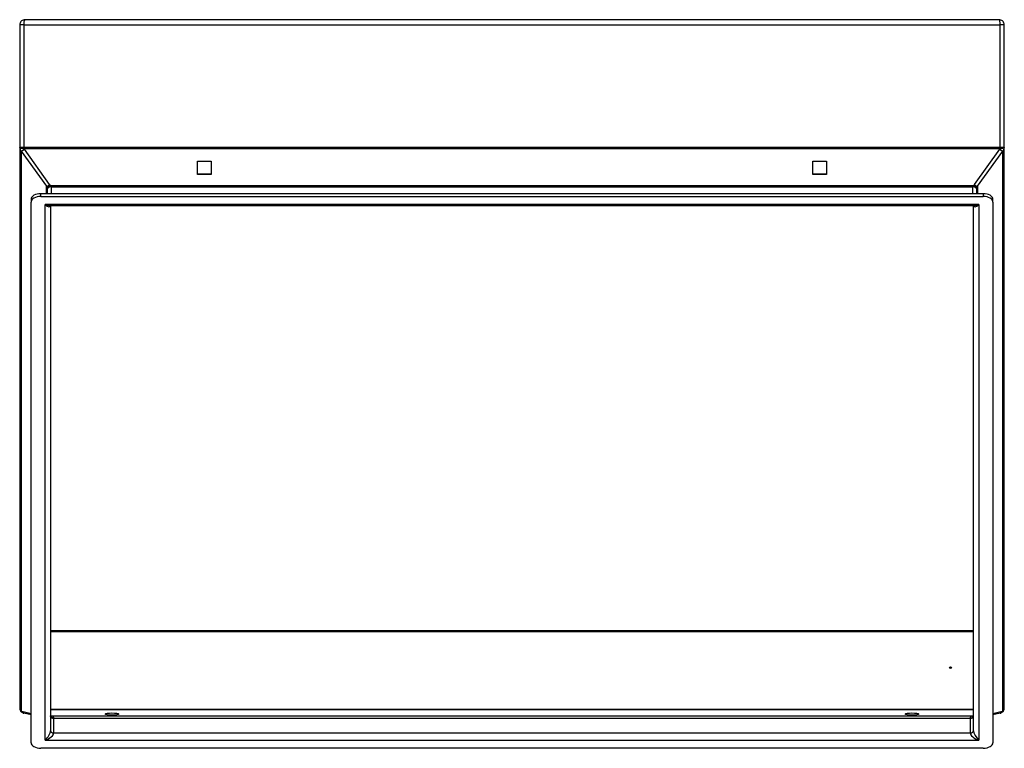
# Model space of a CAD drawing. Header units: inches. Extents: x 13.4 to 29.4, y 4.9 to 16.7.
import ezdxf

# ---------------------------------------------------------------- set-up
doc = ezdxf.new("R2010")
doc.units = ezdxf.units.IN
doc.header["$MEASUREMENT"] = 0
doc.layers.add('Visible Edges(ANSI)', color=7, linetype='Continuous', lineweight=25)
doc.layers.add('Visible Tangent Edges(ANSI)', color=7, linetype='Continuous', lineweight=25)

msp = doc.modelspace()

# ---------------------------------------------------------------- linework, layer by layer
at = {"layer": 'Visible Edges(ANSI)'}
for p, q in [((29.298, 16.72), (13.47, 16.72)), ((13.384, 16.634), (13.384, 14.643)), ((29.384, 14.643), (29.384, 16.634)), ((13.384, 14.641), (13.384, 14.643)), ((13.384, 14.641), (13.384, 14.641)), ((13.384, 14.641), (13.384, 5.537)), ((29.384, 14.643), (29.384, 14.641)), ((29.384, 5.537), (29.384, 14.641)), ((29.384, 14.641), (29.384, 14.641)), ((16.275, 14.422), (16.493, 14.422)), ((16.275, 14.207), (16.275, 14.422)), ((16.493, 14.422), (16.493, 14.207)), ((26.275, 14.422), (26.493, 14.422)), ((26.275, 14.207), (26.275, 14.422)), ((26.493, 14.422), (26.493, 14.207)), ((16.275, 14.217), (16.493, 14.217)), ((16.493, 14.207), (16.275, 14.207)), ((26.275, 14.217), (26.493, 14.217)), ((26.493, 14.207), (26.275, 14.207)), ((13.829, 13.973), (13.829, 13.964)), ((13.829, 13.964), (13.829, 13.893)), ((28.939, 13.964), (28.939, 13.973)), ((28.939, 13.893), (28.939, 13.964)), ((13.569, 13.803), (13.569, 13.758)), ((29.042, 13.893), (13.727, 13.893)), ((13.727, 13.848), (29.042, 13.848)), ((29.199, 13.758), (29.199, 13.803)), ((13.569, 4.974), (13.569, 13.758)), ((13.879, 13.702), (28.889, 13.702)), ((13.884, 13.701), (13.884, 5.166)), ((28.884, 5.166), (28.884, 13.701)), ((29.199, 13.758), (29.199, 4.974)), ((13.569, 5.425), (13.453, 5.454)), ((29.316, 5.454), (29.199, 5.425)), ((29.042, 4.883), (13.727, 4.883))]:
    msp.add_line(p, q, dxfattribs=at)
for centre, major_axis, ratio, start_param, end_param in [((13.727, 13.803), (-0.157, 0), 0.573576, 4.712389, 6.283185), ((13.727, 13.758), (-0.157, 0), 0.573576, 4.712389, 6.283185), ((29.042, 13.803), (0.157, 0), 0.573576, 0, 1.570796), ((29.042, 13.758), (0.157, 0), 0.573576, 0, 1.570796), ((28.509, 6.183), (-0.015, 0), 0.819152, 3.499275, 5.925503), ((13.467, 5.537), (0.023, 0.0793), 0.998038, 2.712574, 2.744906), ((29.302, 5.537), (-0.023, 0.0793), 0.998038, 3.538279, 3.570612), ((13.727, 4.974), (-0.157, 0), 0.573576, 0, 1.570796), ((29.042, 4.974), (0.157, 0), 0.573576, 4.712389, 6.283185)]:
    msp.add_ellipse(centre, major_axis=major_axis, ratio=ratio, start_param=start_param, end_param=end_param, dxfattribs=at)
for centre, major_axis, ratio in [((28.509, 6.192), (-0.015, 0), 0.819152), ((14.884, 5.439), (-0.109, 0), 0.173648), ((27.884, 5.439), (-0.109, 0), 0.173648)]:
    msp.add_ellipse(centre, major_axis=major_axis, ratio=ratio, dxfattribs=at)
for points, knots in [([(13.47, 16.72), (13.46, 16.72), (13.449, 16.718), (13.43, 16.711), (13.422, 16.706), (13.407, 16.693), (13.401, 16.686), (13.392, 16.67), (13.388, 16.661), (13.385, 16.646), (13.384, 16.64), (13.384, 16.634)], [-0.00037714, -0.00037714, -0.00037714, -0.00037714, 0.01788406, 0.01788406, 0.03401046, 0.03401046, 0.04766247, 0.04766247, 0.05973193, 0.05973193, 0.06727535, 0.06727535, 0.06727535, 0.06727535]), ([(29.384, 16.634), (29.384, 16.64), (29.384, 16.646), (29.38, 16.661), (29.377, 16.67), (29.367, 16.686), (29.361, 16.693), (29.347, 16.706), (29.338, 16.711), (29.319, 16.718), (29.309, 16.72), (29.298, 16.72)], [-0.06727535, -0.06727535, -0.06727535, -0.06727535, -0.05973193, -0.05973193, -0.04766247, -0.04766247, -0.03401046, -0.03401046, -0.01788407, -0.01788407, 0.00037714, 0.00037714, 0.00037714, 0.00037714]), ([(13.885, 13.702), (13.884, 13.701), (13.884, 13.701), (13.883, 13.7), (13.883, 13.7), (13.883, 13.7)], [-0.5001017, -0.5001017, -0.5001017, -0.5001017, -0.3839724, -0.3839724, -0.2898663, -0.2898663, -0.2898663, -0.2898663]), ([(28.885, 13.7), (28.885, 13.7), (28.885, 13.7), (28.885, 13.7), (28.885, 13.701), (28.884, 13.701), (28.884, 13.702), (28.884, 13.702)], [0.2898663, 0.2898663, 0.2898663, 0.2898663, 0.2996074, 0.2996074, 0.4915936, 0.4915936, 0.4989194, 0.4989194, 0.4989194, 0.4989194]), ([(13.384, 5.537), (13.384, 5.532), (13.385, 5.527), (13.387, 5.517), (13.388, 5.512), (13.391, 5.503), (13.393, 5.499), (13.398, 5.491), (13.401, 5.487), (13.407, 5.481), (13.41, 5.477), (13.413, 5.475)], [3.1415927, 3.1415927, 3.1415927, 3.1415927, 3.2934201, 3.2934201, 3.4452475, 3.4452475, 3.597075, 3.597075, 3.7489024, 3.7489024, 3.9007299, 3.9007299, 3.9007299, 3.9007299]), ([(13.453, 5.454), (13.448, 5.455), (13.445, 5.456), (13.438, 5.458), (13.436, 5.46), (13.431, 5.462), (13.428, 5.464), (13.424, 5.466), (13.422, 5.468), (13.419, 5.47), (13.417, 5.472), (13.415, 5.473)], [0.7853982, 0.7853982, 0.7853982, 0.7853982, 0.9387154, 0.9387154, 1.0920326, 1.0920326, 1.2453498, 1.2453498, 1.398667, 1.398667, 1.5519842, 1.5519842, 1.5519842, 1.5519842]), ([(29.353, 5.473), (29.352, 5.472), (29.35, 5.47), (29.346, 5.468), (29.344, 5.466), (29.34, 5.464), (29.338, 5.462), (29.333, 5.46), (29.33, 5.458), (29.324, 5.456), (29.32, 5.455), (29.316, 5.454)], [-1.5519842, -1.5519842, -1.5519842, -1.5519842, -1.398667, -1.398667, -1.2453498, -1.2453498, -1.0920326, -1.0920326, -0.9387154, -0.9387154, -0.7853982, -0.7853982, -0.7853982, -0.7853982]), ([(29.355, 5.475), (29.359, 5.477), (29.362, 5.481), (29.367, 5.487), (29.37, 5.491), (29.375, 5.499), (29.377, 5.503), (29.381, 5.512), (29.382, 5.517), (29.384, 5.527), (29.384, 5.532), (29.384, 5.537)], [5.5240481, 5.5240481, 5.5240481, 5.5240481, 5.6758755, 5.6758755, 5.827703, 5.827703, 5.9795304, 5.9795304, 6.1313579, 6.1313579, 6.2831853, 6.2831853, 6.2831853, 6.2831853]), ([(13.891, 5.407), (13.891, 5.407), (13.89, 5.408), (13.888, 5.409), (13.887, 5.41), (13.885, 5.411), (13.885, 5.412), (13.884, 5.413)], [0, 0, 0, 0, 0.0546064, 0.0546064, 0.1092127, 0.1092127, 0.157687, 0.157687, 0.157687, 0.157687]), ([(28.884, 5.413), (28.884, 5.412), (28.883, 5.412), (28.882, 5.41), (28.881, 5.409), (28.879, 5.408), (28.878, 5.407), (28.877, 5.407), (28.877, 5.407), (28.877, 5.407)], [0.4676848, 0.4676848, 0.4676848, 0.4676848, 0.5123983, 0.5123983, 0.5667236, 0.5667236, 0.6210489, 0.6210489, 0.6246351, 0.6246351, 0.6246351, 0.6246351])]:
    msp.add_open_spline(points, degree=3, knots=knots, dxfattribs=at)
at = {"layer": 'Visible Tangent Edges(ANSI)'}
for p, q in [((13.456, 16.634), (13.384, 16.634)), ((13.456, 16.634), (29.312, 16.634)), ((13.456, 14.643), (13.456, 16.634)), ((29.384, 16.634), (29.312, 16.634)), ((29.312, 16.634), (29.312, 14.643)), ((13.456, 14.643), (13.384, 14.643)), ((13.409, 14.585), (13.82, 14.013)), ((13.409, 14.585), (13.409, 5.487)), ((29.312, 14.643), (13.456, 14.643)), ((13.456, 14.643), (13.456, 14.629)), ((13.456, 14.629), (29.312, 14.629)), ((13.456, 14.628), (13.456, 14.629)), ((13.871, 14.042), (13.46, 14.614)), ((29.308, 14.614), (28.897, 14.042)), ((28.948, 14.013), (29.359, 14.585)), ((29.384, 14.643), (29.312, 14.643)), ((29.312, 14.629), (29.312, 14.643)), ((29.312, 14.629), (29.312, 14.628)), ((29.359, 5.487), (29.359, 14.585)), ((13.82, 13.893), (13.82, 14.013)), ((13.88, 14.029), (28.889, 14.029)), ((13.901, 14.006), (13.901, 14.008)), ((13.901, 14.006), (28.867, 14.006)), ((13.901, 13.893), (13.901, 14.006)), ((28.867, 14.008), (28.867, 14.006)), ((28.867, 14.006), (28.867, 13.893)), ((28.948, 14.013), (28.948, 13.893)), ((13.727, 13.848), (13.727, 13.893)), ((29.042, 13.893), (29.042, 13.848)), ((28.97, 13.717), (13.798, 13.717)), ((13.798, 5.015), (13.798, 13.717)), ((28.97, 13.717), (28.97, 5.015)), ((13.884, 6.795), (28.884, 6.795)), ((28.884, 6.777), (13.884, 6.777)), ((13.569, 5.445), (13.419, 5.482)), ((13.884, 5.519), (28.884, 5.519)), ((28.884, 5.507), (13.884, 5.507)), ((29.349, 5.482), (29.199, 5.445)), ((13.898, 5.408), (13.885, 5.411)), ((28.862, 5.406), (13.907, 5.406)), ((13.939, 5.375), (13.939, 5.37)), ((13.939, 5.135), (13.939, 5.37)), ((28.829, 5.37), (13.939, 5.37)), ((28.829, 5.37), (28.829, 5.375)), ((28.829, 5.37), (28.829, 5.135)), ((28.883, 5.411), (28.871, 5.408)), ((13.939, 5.135), (28.829, 5.135)), ((13.798, 5.015), (28.97, 5.015))]:
    msp.add_line(p, q, dxfattribs=at)
for centre, major_axis, ratio, start_param, end_param in [((13.47, 14.641), (0.086, 0), 0.912525, 3.141593, 3.926991), ((13.456, 14.641), (-0.072, 0), 0.173648, 0, 1.570796), ((13.456, 14.641), (-0.072, 0), 0.173648, 0, 1.570796), ((13.46, 14.627), (0.0585, 0.042), 0.141783, 3.563739, 4.610936), ((13.47, 14.628), (0, -0.0195), 0.718015, 4.712389, 5.497787), ((29.298, 14.628), (0, -0.0195), 0.718015, 0.785398, 1.570796), ((29.308, 14.627), (0.0585, -0.042), 0.141783, 4.813842, 5.861039), ((29.312, 14.641), (0.072, 0), 0.173648, 4.712389, 6.283185), ((29.312, 14.641), (0.072, 0), 0.173648, 4.712389, 6.283185), ((29.298, 14.641), (0.086, 0), 0.912525, 5.497787, 6.283185), ((13.871, 14.055), (0.0585, 0.042), 0.141783, 3.563739, 4.610936), ((13.798, 13.953), (0, 0.0845), 0.366985, 5.372909, 5.497787), ((13.88, 14.041), (-0.0629, -0.0351), 0.152193, 0.36404, 1.486098), ((13.901, 13.973), (-0.072, 0), 0.494404, 4.712389, 6.283185), ((13.901, 13.964), (-0.072, 0), 0.573576, 4.712389, 6.283185), ((13.798, 13.941), (0, 0.143), 0.718015, 5.372909, 5.497787), ((28.867, 13.973), (0.072, 0), 0.494404, 0, 1.570796), ((28.867, 13.964), (0.072, 0), 0.573576, 0, 1.570796), ((28.97, 13.941), (0, 0.143), 0.718015, 0.785398, 0.910276), ((28.889, 14.041), (0.0629, -0.0351), 0.152193, 4.797087, 5.919145), ((28.897, 14.055), (0.0585, -0.042), 0.141783, 4.813842, 5.861039), ((28.97, 13.953), (0, 0.0845), 0.366985, 0.785398, 0.910276), ((13.798, 13.788), (0.138, -0.062), 0.432167, 4.902876, 5.513741), ((13.798, 13.788), (-0.077, 0.104), 0.362743, 2.022644, 3.505344), ((28.97, 13.788), (-0.077, -0.104), 0.362743, 5.919615, 7.402134), ((28.97, 13.788), (-0.138, -0.062), 0.432167, 0.769444, 1.38031), ((13.47, 5.537), (-0.086, 0), 0.819152, 0, 0.759137), ((13.46, 5.529), (-0.0471, -0.0545), 0.41609, 5.834082, 6.283185), ((13.46, 5.529), (-0.0453, -0.056), 0.416441, 5.82078, 6.283185), ((13.409, 5.496), (0.0134, -0.0134), 0.315299, 5.036634, 5.80322), ((13.47, 5.523), (-0.0172, -0.0699), 0.804092, 5.532398, 6.283185), ((29.298, 5.523), (0.0172, -0.0699), 0.804092, 0, 0.750787), ((29.359, 5.496), (-0.0134, -0.0134), 0.315299, 0.479966, 1.246552), ((29.308, 5.529), (0.0453, -0.056), 0.416441, 0, 0.462406), ((29.308, 5.529), (0.0471, -0.0545), 0.41609, 0, 0.449104), ((29.298, 5.537), (0.086, 0), 0.819152, 5.524048, 6.283185), ((13.939, 5.402), (-0.055, 0), 0.573576, 0, 1.570796), ((13.898, 5.462), (-0.0131, -0.0534), 0.804092, 0.096759, 0.29641), ((13.907, 5.46), (-0.0156, -0.0527), 0.84929, 0, 0.335165), ((13.798, 5.384), (-0.141, 0), 0.245576, 3.834462, 3.926991), ((28.829, 5.41), (0.055, 0), 0.628231, 4.712389, 6.283185), ((28.829, 5.402), (0.055, 0), 0.573576, 4.712389, 6.283185), ((28.871, 5.462), (0.0131, -0.0534), 0.804092, 5.986775, 6.186417), ((13.798, 5.085), (-0.077, -0.104), 0.362743, 1.118948, 2.689745), ((13.798, 5.085), (0.138, 0.062), 0.432167, 4.521902, 6.092699), ((13.939, 5.166), (-0.055, 0), 0.573576, 0, 1.570796), ((28.829, 5.166), (0.055, 0), 0.573576, 4.712389, 6.283185), ((28.97, 5.085), (-0.138, 0.062), 0.432167, 0.190487, 1.761283), ((28.97, 5.085), (-0.077, 0.104), 0.362743, 0.451848, 2.022644)]:
    msp.add_ellipse(centre, major_axis=major_axis, ratio=ratio, start_param=start_param, end_param=end_param, dxfattribs=at)
for points, knots in [([(13.456, 16.634), (13.456, 16.64), (13.456, 16.646), (13.457, 16.661), (13.457, 16.67), (13.459, 16.686), (13.46, 16.693), (13.462, 16.706), (13.464, 16.711), (13.467, 16.718), (13.469, 16.72), (13.47, 16.72)], [-0.06727535, -0.06727535, -0.06727535, -0.06727535, -0.05973193, -0.05973193, -0.04766247, -0.04766247, -0.03401046, -0.03401046, -0.01788406, -0.01788406, 0.00037714, 0.00037714, 0.00037714, 0.00037714]), ([(29.298, 16.72), (29.3, 16.72), (29.302, 16.718), (29.305, 16.711), (29.306, 16.706), (29.308, 16.693), (29.309, 16.686), (29.311, 16.67), (29.312, 16.661), (29.312, 16.646), (29.312, 16.64), (29.312, 16.634)], [-0.00037714, -0.00037714, -0.00037714, -0.00037714, 0.01788407, 0.01788407, 0.03401046, 0.03401046, 0.04766247, 0.04766247, 0.05973193, 0.05973193, 0.06727535, 0.06727535, 0.06727535, 0.06727535]), ([(13.823, 14.005), (13.824, 13.999), (13.826, 13.993), (13.828, 13.981), (13.829, 13.976), (13.829, 13.973)], [-0.1912155, -0.1912155, -0.1912155, -0.1912155, -0.0966261, -0.0966261, 0, 0, 0, 0]), ([(13.901, 14.008), (13.901, 14.011), (13.899, 14.015), (13.891, 14.022), (13.886, 14.026), (13.88, 14.029)], [0, 0, 0, 0, 0.0966261, 0.0966261, 0.1912155, 0.1912155, 0.1912155, 0.1912155]), ([(28.889, 14.029), (28.882, 14.025), (28.876, 14.021), (28.869, 14.014), (28.867, 14.011), (28.867, 14.008)], [0, 0, 0, 0, 0.1041913, 0.1041913, 0.1912155, 0.1912155, 0.1912155, 0.1912155]), ([(28.939, 13.973), (28.939, 13.976), (28.94, 13.98), (28.942, 13.991), (28.944, 13.998), (28.946, 14.005)], [-0.1912155, -0.1912155, -0.1912155, -0.1912155, -0.1041913, -0.1041913, 0, 0, 0, 0]), ([(13.409, 5.487), (13.409, 5.488), (13.409, 5.488), (13.408, 5.488), (13.408, 5.488), (13.408, 5.489)], [0, 0, 0, 0, 0.0004669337, 0.0004669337, 0.0009338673, 0.0009338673, 0.0009338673, 0.0009338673]), ([(29.361, 5.489), (29.36, 5.488), (29.36, 5.488), (29.36, 5.488), (29.359, 5.488), (29.359, 5.487)], [-0.0009338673, -0.0009338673, -0.0009338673, -0.0009338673, -0.0004669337, -0.0004669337, 0, 0, 0, 0]), ([(13.939, 5.375), (13.916, 5.375), (13.894, 5.385), (13.887, 5.399), (13.885, 5.402), (13.884, 5.406), (13.884, 5.41)], [0, 0, 0, 0, 0.7909425, 0.7909425, 0.7909425, 1, 1, 1, 1]), ([(13.939, 5.375), (13.939, 5.383), (13.936, 5.39), (13.925, 5.401), (13.916, 5.404), (13.907, 5.406)], [-0.2730318, -0.2730318, -0.2730318, -0.2730318, -0.144127, -0.144127, 0, 0, 0, 0]), ([(28.862, 5.406), (28.858, 5.405), (28.855, 5.404), (28.846, 5.401), (28.842, 5.399), (28.835, 5.392), (28.832, 5.388), (28.83, 5.381), (28.829, 5.378), (28.829, 5.375)], [-0.6246351, -0.6246351, -0.6246351, -0.6246351, -0.5721686, -0.5721686, -0.4835755, -0.4835755, -0.4032265, -0.4032265, -0.3530084, -0.3530084, -0.3530084, -0.3530084]), ([(28.862, 5.406), (28.863, 5.406), (28.863, 5.406), (28.865, 5.406), (28.866, 5.406), (28.868, 5.406), (28.869, 5.406), (28.87, 5.406), (28.871, 5.406), (28.873, 5.406), (28.874, 5.406), (28.875, 5.407), (28.876, 5.407), (28.877, 5.407), (28.877, 5.407), (28.877, 5.407)], [0, 0, 0, 0, 0.00769913, 0.00769913, 0.01539826, 0.01539826, 0.0230974, 0.0230974, 0.03079653, 0.03079653, 0.03849566, 0.03849566, 0.04619479, 0.04619479, 0.0468255, 0.0468255, 0.0468255, 0.0468255])]:
    msp.add_open_spline(points, degree=3, knots=knots, dxfattribs=at)
msp.add_open_spline([(28.871, 5.408), (28.867, 5.407), (28.864, 5.407), (28.862, 5.406)], degree=3, dxfattribs=at)

doc.saveas('drawing.dxf')
